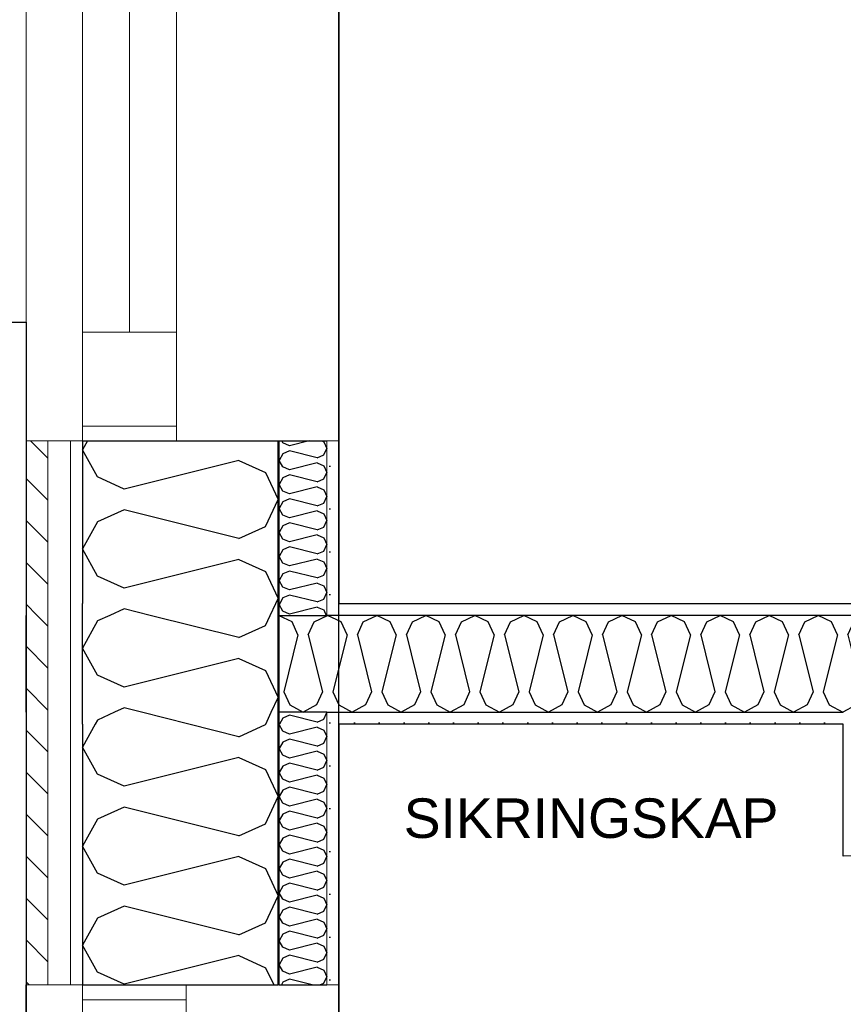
# Model space of a CAD drawing. Header units: millimetres. Extents: x -3836 to 10135, y -3581 to 11389.
# Tile 15 of 47: x -63 to 769, y 4998 to 5994. Entities that reach past the tile are written whole.
import ezdxf
from ezdxf.enums import TextEntityAlignment as Align

# ---------------------------------------------------------------- set-up
doc = ezdxf.new("R2010")
doc.units = ezdxf.units.MM
doc.header["$LTSCALE"] = 0.5
doc.header["$MEASUREMENT"] = 0
doc.linetypes.add('PLINE', pattern=[0])
for name, color, linetype in [('231- Bærende yttervegger (Skravur)(Nye konstruksjoner)', 7, 'Continuous'), ('231- Bærende yttervegger(Nye konstruksjoner)', 7, 'Continuous'), ('242- Ikke-bærende innervegger (Skravur)(Nye konstruksjoner)', 7, 'Continuous'), ('242- Ikke-bærende innervegger(Nye konstruksjoner)', 7, 'Continuous'), ('244- Vinduer_ dører_ foldevegger(Nye konstruksjoner)', 7, 'Continuous'), ('251- Frittbærende dekker(Nye konstruksjoner)', 7, 'Continuous'), ('252- Gulv på grunn_ bunnplate(Nye konstruksjoner)', 7, 'Continuous'), ('832- Tekst bygning(Nye konstruksjoner)', 7, 'Continuous'), ('862- M___Nettoareal(Nye konstruksjoner)', 7, 'Continuous'), ('862- M___Nettoareal(Polylinje)(Nye konstruksjoner)', 7, 'Continuous'), ('862- M___Nettoareal(Tekst)(Nye konstruksjoner)', 7, 'Continuous')]:
    doc.layers.add(name, color=color, linetype=linetype)
for name, color, linetype, lineweight in [('234- Vinduer_ dører_ porter(Nye konstruksjoner)', 7, 'Continuous', 0), ('235- Utvendig kledning og overflate(Nye konstruksjoner)', 7, 'Continuous', 0), ('236- Innvendig kledning og overflate(Nye konstruksjoner)', 7, 'Continuous', 0)]:
    doc.layers.add(name, color=color, linetype=linetype, lineweight=lineweight)
doc.styles.add('GENERATED_STYLE_1', font='arial.ttf')
pattern_1 = [(315, (0, 0), (21.2132, 21.2132), [])]
pattern_2 = [(0, (0, 0), (0, 43.30127), [0, -25]), (0, (12.5, 21.65), (0, 43.30127), [0, -25])]

# ---------------------------------------------------------------- blocks, each defined once
blk = doc.blocks.new('VF_4_4', base_point=(1236.64, 4498.16))
at = {"layer": '862- M___Nettoareal(Polylinje)(Nye konstruksjoner)', "linetype": 'PLINE', "flags": 128}
blk.add_lwpolyline([(259, 3797.88), (2817.37, 3799.35), (2817.34, 5149.36), (769, 5148.18), (769, 5281.56), (259, 5281.56)], close=True, dxfattribs=at)
at = {"layer": '862- M___Nettoareal(Tekst)(Nye konstruksjoner)', "style": 'GENERATED_STYLE_1'}
for tag, height, p in [('DUMMY_862', 100, (1116.25, 4812.45)), ('DUMMY_861', 100, (1039.98, 4789.59)), ('DUMMY_863', 200, (1390.47, 4655.3)), ('ROOM_NAME', 200, (1039.98, 4609.59)), ('DUMMY_864', 100, (1039.98, 4341.02))]:
    blk.add_attdef(tag, text='', height=height, dxfattribs=at).set_placement(p, align=Align.TOP_LEFT)
blk = doc.blocks.new('Soverom_1_5', base_point=(1471.22, 6224))
at = {"layer": '862- M___Nettoareal(Polylinje)(Nye konstruksjoner)', "linetype": 'PLINE', "flags": 128}
blk.add_lwpolyline([(2817.34, 5271.36), (2817.34, 6730.97), (2416.87, 6730.97), (2416.87, 8929.56), (259, 8929.56), (259, 5403.56), (871.67, 5403.56), (871.67, 5270.24)], close=True, dxfattribs=at)
at = {"layer": '862- M___Nettoareal(Tekst)(Nye konstruksjoner)', "style": 'GENERATED_STYLE_1'}
for tag, height, p in [('DUMMY_862', 100, (998.72, 6538.29)), ('DUMMY_861', 100, (922.45, 6515.43)), ('DUMMY_863', 200, (2019.99, 6381.15)), ('ROOM_NAME', 200, (922.45, 6335.43)), ('DUMMY_864', 100, (922.45, 6066.86))]:
    blk.add_attdef(tag, text='', height=height, dxfattribs=at).set_placement(p, align=Align.TOP_LEFT)
blk = doc.blocks.new('*X13')
at = {"layer": '231- Bærende yttervegger (Skravur)(Nye konstruksjoner)', "linetype": 'PLINE'}
for p, q in [((32.41, 5293.57), (15.26, 5285.77)), ((107.7, 5281.57), (59.7, 5293.57)), ((185.26, 5281.57), (190.94, 5293.57)), ((15.26, 5285.77), (12.92, 5281.57))]:
    blk.add_line(p, q, dxfattribs=at)
blk = doc.blocks.new('*X14')
at = {"layer": '231- Bærende yttervegger (Skravur)(Nye konstruksjoner)', "linetype": 'PLINE'}
for p, q in [((202.7, 5287.81), (199.22, 5281.57)), ((209.2, 5290.77), (202.7, 5287.81)), ((237.36, 5283.73), (209.2, 5290.77)), ((243.86, 5286.69), (247, 5293.32)), ((246.88, 5293.57), (247, 5293.32)), ((237.36, 5283.73), (243.86, 5286.69))]:
    blk.add_line(p, q, dxfattribs=at)
blk = doc.blocks.new('*X15')
at = {"layer": '231- Bærende yttervegger (Skravur)(Nye konstruksjoner)', "linetype": 'PLINE'}
for p, q in [((42.09, 5398.13), (27.67, 5391.57)), ((68.34, 5391.57), (42.09, 5398.13)), ((189.91, 5391.57), (195.59, 5403.57))]:
    blk.add_line(p, q, dxfattribs=at)
blk = doc.blocks.new('*X16')
at = {"layer": '231- Bærende yttervegger (Skravur)(Nye konstruksjoner)', "linetype": 'PLINE'}
for p, q in [((199.55, 5403.57), (199, 5402.58)), ((202.7, 5395.95), (199, 5402.58)), ((237.36, 5400.03), (209.2, 5392.99)), ((237.36, 5400.03), (243.86, 5397.07)), ((243.86, 5397.07), (246.47, 5391.57)), ((209.2, 5392.99), (202.7, 5395.95))]:
    blk.add_line(p, q, dxfattribs=at)
blk = doc.blocks.new('*X17')
at = {"layer": '231- Bærende yttervegger (Skravur)(Nye konstruksjoner)', "linetype": 'PLINE'}
for p, q in [((27.67, 5391.57), (15.26, 5385.93)), ((158.23, 5369.09), (68.34, 5391.57)), ((185.06, 5381.3), (189.91, 5391.57)), ((15.26, 5385.93), (0, 5358.57)), ((158.23, 5369.09), (185.06, 5381.3)), ((15.26, 5331.22), (0, 5358.57)), ((158.23, 5348.05), (42.09, 5319.01)), ((158.23, 5348.05), (185.06, 5335.85)), ((42.09, 5319.01), (15.26, 5331.22)), ((185.06, 5335.85), (198, 5308.49)), ((190.94, 5293.57), (198, 5308.49)), ((42.09, 5297.97), (32.41, 5293.57)), ((59.7, 5293.57), (42.09, 5297.97))]:
    blk.add_line(p, q, dxfattribs=at)
blk = doc.blocks.new('*X20')
at = {"layer": '231- Bærende yttervegger (Skravur)(Nye konstruksjoner)', "linetype": 'PLINE'}
for p, q in [((202.7, 5565.92), (201.57, 5567.94)), ((209.2, 5562.96), (202.7, 5565.92)), ((229.13, 5567.94), (209.2, 5562.96)), ((241.88, 5567.94), (243.86, 5567.04)), ((243.86, 5567.04), (247, 5560.41)), ((209.2, 5557.86), (202.7, 5554.9)), ((237.36, 5550.82), (209.2, 5557.86)), ((243.86, 5553.78), (247, 5560.41)), ((202.7, 5554.9), (199, 5548.27)), ((202.7, 5541.64), (199, 5548.27)), ((237.36, 5545.72), (209.2, 5538.68)), ((237.36, 5550.82), (243.86, 5553.78)), ((237.36, 5545.72), (243.86, 5542.76)), ((209.2, 5538.68), (202.7, 5541.64)), ((243.86, 5542.76), (247, 5536.13)), ((243.86, 5529.5), (247, 5536.13)), ((202.7, 5530.62), (199, 5523.99)), ((209.2, 5533.58), (202.7, 5530.62)), ((237.36, 5526.54), (209.2, 5533.58)), ((237.36, 5526.54), (243.86, 5529.5)), ((202.7, 5517.36), (199, 5523.99)), ((209.2, 5514.4), (202.7, 5517.36)), ((237.36, 5521.44), (209.2, 5514.4)), ((237.36, 5521.44), (243.86, 5518.48)), ((243.86, 5518.48), (247, 5511.85)), ((202.7, 5506.34), (199, 5499.71)), ((209.2, 5509.3), (202.7, 5506.34)), ((237.36, 5502.26), (209.2, 5509.3)), ((243.86, 5505.22), (247, 5511.85)), ((202.7, 5493.08), (199, 5499.71)), ((237.36, 5497.16), (209.2, 5490.12)), ((237.36, 5502.26), (243.86, 5505.22)), ((237.36, 5497.16), (243.86, 5494.2)), ((209.2, 5490.12), (202.7, 5493.08)), ((243.86, 5494.2), (247, 5487.57)), ((243.86, 5480.94), (247, 5487.57)), ((202.7, 5482.06), (199, 5475.43)), ((209.2, 5485.02), (202.7, 5482.06)), ((237.36, 5477.98), (209.2, 5485.02)), ((237.36, 5477.98), (243.86, 5480.94)), ((202.7, 5468.8), (199, 5475.43)), ((209.2, 5465.84), (202.7, 5468.8)), ((237.36, 5472.88), (209.2, 5465.84)), ((237.36, 5472.88), (243.86, 5469.92)), ((243.86, 5469.92), (247, 5463.29)), ((202.7, 5457.78), (199, 5451.15)), ((209.2, 5460.74), (202.7, 5457.78)), ((237.36, 5453.7), (209.2, 5460.74)), ((237.36, 5453.7), (243.86, 5456.66)), ((243.86, 5456.66), (247, 5463.29)), ((202.7, 5444.51), (199, 5451.15)), ((237.36, 5448.59), (209.2, 5441.56)), ((237.36, 5448.59), (243.86, 5445.64)), ((209.2, 5441.56), (202.7, 5444.51)), ((209.2, 5436.45), (202.7, 5433.5)), ((237.36, 5429.42), (209.2, 5436.45)), ((243.86, 5445.64), (247, 5439.01)), ((243.86, 5432.37), (247, 5439.01)), ((202.7, 5433.5), (199, 5426.86)), ((202.7, 5420.23), (199, 5426.86)), ((237.36, 5429.42), (243.86, 5432.37)), ((209.2, 5417.27), (202.7, 5420.23)), ((237.36, 5424.31), (209.2, 5417.27)), ((237.36, 5424.31), (243.86, 5421.35)), ((243.86, 5421.35), (247, 5414.72)), ((202.7, 5409.21), (199.55, 5403.57)), ((209.2, 5412.17), (202.7, 5409.21)), ((237.36, 5405.13), (209.2, 5412.17)), ((237.36, 5405.13), (243.86, 5408.09)), ((243.86, 5408.09), (247, 5414.72))]:
    blk.add_line(p, q, dxfattribs=at)
blk = doc.blocks.new('*X23')
at = {"layer": '231- Bærende yttervegger (Skravur)(Nye konstruksjoner)', "linetype": 'PLINE'}
for p, q in [((5.05, 5567.94), (0, 5558.89)), ((15.26, 5531.54), (0, 5558.89)), ((158.23, 5548.37), (42.09, 5519.34)), ((158.23, 5548.37), (185.06, 5536.17)), ((185.06, 5536.17), (198, 5508.81)), ((42.09, 5519.34), (15.26, 5531.54)), ((185.06, 5481.46), (198, 5508.81)), ((42.09, 5498.29), (15.26, 5486.09)), ((158.23, 5469.26), (42.09, 5498.29)), ((15.26, 5486.09), (0, 5458.73)), ((158.23, 5469.26), (185.06, 5481.46)), ((15.26, 5431.38), (0, 5458.73)), ((158.23, 5448.21), (42.09, 5419.18)), ((158.23, 5448.21), (185.06, 5436.01)), ((42.09, 5419.18), (15.26, 5431.38)), ((185.06, 5436.01), (198, 5408.65)), ((195.59, 5403.57), (198, 5408.65))]:
    blk.add_line(p, q, dxfattribs=at)
blk = doc.blocks.new('*X25')
at = {"layer": '231- Bærende yttervegger (Skravur)(Nye konstruksjoner)', "linetype": 'PLINE'}
for p, q in [((199.22, 5281.57), (199, 5281.18)), ((202.7, 5274.55), (199, 5281.18)), ((237.36, 5278.63), (209.2, 5271.59)), ((237.36, 5278.63), (243.86, 5275.67)), ((209.2, 5271.59), (202.7, 5274.55)), ((243.86, 5275.67), (247, 5269.04)), ((243.86, 5262.41), (247, 5269.04)), ((202.7, 5263.53), (199, 5256.9)), ((202.7, 5250.26), (199, 5256.9)), ((209.2, 5266.49), (202.7, 5263.53)), ((237.36, 5259.45), (209.2, 5266.49)), ((237.36, 5259.45), (243.86, 5262.41)), ((209.2, 5247.31), (202.7, 5250.26)), ((237.36, 5254.34), (209.2, 5247.31)), ((237.36, 5254.34), (243.86, 5251.39)), ((243.86, 5251.39), (247, 5244.75)), ((202.7, 5239.25), (199, 5232.61)), ((209.2, 5242.2), (202.7, 5239.25)), ((237.36, 5235.16), (209.2, 5242.2)), ((237.36, 5235.16), (243.86, 5238.12)), ((243.86, 5238.12), (247, 5244.75)), ((202.7, 5225.98), (199, 5232.61)), ((237.36, 5230.06), (209.2, 5223.02)), ((237.36, 5230.06), (243.86, 5227.1)), ((243.86, 5227.1), (247, 5220.47)), ((209.2, 5223.02), (202.7, 5225.98)), ((209.2, 5217.92), (202.7, 5214.96)), ((237.36, 5210.88), (209.2, 5217.92)), ((243.86, 5213.84), (247, 5220.47)), ((202.7, 5214.96), (199, 5208.33)), ((202.7, 5201.7), (199, 5208.33)), ((237.36, 5210.88), (243.86, 5213.84)), ((209.2, 5198.74), (202.7, 5201.7)), ((237.36, 5205.78), (209.2, 5198.74)), ((237.36, 5205.78), (243.86, 5202.82)), ((243.86, 5202.82), (247, 5196.19)), ((202.7, 5190.68), (199, 5184.05)), ((209.2, 5193.64), (202.7, 5190.68)), ((237.36, 5186.6), (209.2, 5193.64)), ((237.36, 5186.6), (243.86, 5189.56)), ((243.86, 5189.56), (247, 5196.19)), ((202.7, 5177.42), (199, 5184.05)), ((209.2, 5174.46), (202.7, 5177.42)), ((237.36, 5181.5), (209.2, 5174.46)), ((237.36, 5181.5), (243.86, 5178.54)), ((243.86, 5178.54), (247, 5171.91)), ((209.2, 5169.36), (202.7, 5166.4)), ((237.36, 5162.32), (209.2, 5169.36)), ((243.86, 5165.28), (247, 5171.91)), ((202.7, 5166.4), (199, 5159.77)), ((202.7, 5153.14), (199, 5159.77)), ((237.36, 5162.32), (243.86, 5165.28)), ((209.2, 5150.18), (202.7, 5153.14)), ((237.36, 5157.22), (209.2, 5150.18)), ((237.36, 5157.22), (243.86, 5154.26)), ((243.86, 5154.26), (247, 5147.63)), ((243.86, 5141), (247, 5147.63)), ((202.7, 5142.12), (199, 5135.49)), ((209.2, 5145.08), (202.7, 5142.12)), ((237.36, 5138.04), (209.2, 5145.08)), ((237.36, 5138.04), (243.86, 5141)), ((202.7, 5128.86), (199, 5135.49)), ((209.2, 5125.9), (202.7, 5128.86)), ((237.36, 5132.94), (209.2, 5125.9)), ((237.36, 5132.94), (243.86, 5129.98)), ((243.86, 5129.98), (247, 5123.35)), ((202.7, 5117.84), (199, 5111.21)), ((209.2, 5120.8), (202.7, 5117.84)), ((237.36, 5113.76), (209.2, 5120.8)), ((243.86, 5116.72), (247, 5123.35)), ((202.7, 5104.58), (199, 5111.21)), ((237.36, 5108.66), (209.2, 5101.62)), ((237.36, 5113.76), (243.86, 5116.72)), ((237.36, 5108.66), (243.86, 5105.7)), ((209.2, 5101.62), (202.7, 5104.58)), ((243.86, 5105.7), (247, 5099.07)), ((243.86, 5092.44), (247, 5099.07)), ((202.7, 5093.56), (199, 5086.93)), ((209.2, 5096.52), (202.7, 5093.56)), ((237.36, 5089.48), (209.2, 5096.52)), ((237.36, 5089.48), (243.86, 5092.44)), ((202.7, 5080.3), (199, 5086.93)), ((209.2, 5077.34), (202.7, 5080.3)), ((237.36, 5084.38), (209.2, 5077.34)), ((237.36, 5084.38), (243.86, 5081.42)), ((243.86, 5081.42), (247, 5074.79)), ((202.7, 5069.28), (199, 5062.65)), ((209.2, 5072.24), (202.7, 5069.28)), ((237.36, 5065.2), (209.2, 5072.24)), ((237.36, 5065.2), (243.86, 5068.15)), ((243.86, 5068.15), (247, 5074.79)), ((202.7, 5056.01), (199, 5062.65)), ((237.36, 5060.09), (209.2, 5053.06)), ((237.36, 5060.09), (243.86, 5057.14)), ((209.2, 5053.06), (202.7, 5056.01)), ((209.2, 5047.95), (202.7, 5044.99)), ((237.36, 5040.91), (209.2, 5047.95)), ((243.86, 5057.14), (247, 5050.5)), ((243.86, 5043.87), (247, 5050.5)), ((202.7, 5044.99), (199, 5038.36)), ((202.7, 5031.73), (199, 5038.36)), ((237.36, 5040.91), (243.86, 5043.87)), ((209.2, 5028.77), (202.7, 5031.73)), ((237.36, 5035.81), (209.2, 5028.77)), ((237.36, 5035.81), (243.86, 5032.85)), ((243.86, 5032.85), (247, 5026.22)), ((202.7, 5020.71), (201.12, 5017.88)), ((209.2, 5023.67), (202.7, 5020.71)), ((232.36, 5017.88), (209.2, 5023.67)), ((240.11, 5017.88), (243.86, 5019.59)), ((243.86, 5019.59), (247, 5026.22))]:
    blk.add_line(p, q, dxfattribs=at)
blk = doc.blocks.new('*X29')
at = {"layer": '231- Bærende yttervegger (Skravur)(Nye konstruksjoner)', "linetype": 'PLINE'}
for p, q in [((12.92, 5281.57), (0, 5258.41)), ((158.23, 5268.93), (107.7, 5281.57)), ((158.23, 5268.93), (185.06, 5281.14)), ((185.06, 5281.14), (185.26, 5281.57)), ((15.26, 5231.06), (0, 5258.41)), ((158.23, 5247.89), (42.09, 5218.85)), ((158.23, 5247.89), (185.06, 5235.69)), ((42.09, 5218.85), (15.26, 5231.06)), ((185.06, 5235.69), (198, 5208.33)), ((185.06, 5180.98), (198, 5208.33)), ((42.09, 5197.81), (15.26, 5185.61)), ((158.23, 5168.77), (42.09, 5197.81)), ((15.26, 5185.61), (0, 5158.25)), ((158.23, 5168.77), (185.06, 5180.98)), ((15.26, 5130.9), (0, 5158.25)), ((158.23, 5147.73), (42.09, 5118.69)), ((158.23, 5147.73), (185.06, 5135.53)), ((42.09, 5118.69), (15.26, 5130.9)), ((185.06, 5135.53), (198, 5108.17)), ((185.06, 5080.82), (198, 5108.17)), ((42.09, 5097.65), (15.26, 5085.45)), ((158.23, 5068.61), (42.09, 5097.65)), ((15.26, 5085.45), (0, 5058.09)), ((158.23, 5068.61), (185.06, 5080.82)), ((15.26, 5030.74), (0, 5058.09)), ((158.23, 5047.57), (42.09, 5018.53)), ((158.23, 5047.57), (185.06, 5035.37)), ((42.09, 5018.53), (15.26, 5030.74)), ((185.06, 5035.37), (193.33, 5017.88))]:
    blk.add_line(p, q, dxfattribs=at)
blk = doc.blocks.new('Vindu[2]')
at = {"layer": '234- Vinduer_ dører_ porter(Nye konstruksjoner)', "linetype": 'PLINE'}
for p, q in [((-57, 6687.94), (-57, 5567.94)), ((259, 6687.94), (259, 5567.94)), ((0, 6577.94), (0, 5677.94)), ((47.5, 6577.94), (47.5, 5677.94)), ((95, 5677.94), (95, 6577.94)), ((95, 5677.94), (0, 5677.94)), ((0, 5677.94), (0, 5582.94)), ((95, 5582.94), (95, 5677.94)), ((0, 5582.94), (0, 5567.94)), ((95, 5582.94), (0, 5582.94)), ((95, 5567.94), (95, 5582.94))]:
    blk.add_line(p, q, dxfattribs=at)
at = {"layer": '235- Utvendig kledning og overflate(Nye konstruksjoner)', "linetype": 'PLINE'}
for p, q in [((-57, 5567.94), (-35, 5567.94)), ((-35, 5567.94), (-12, 5567.94)), ((-12, 5567.94), (0, 5567.94))]:
    blk.add_line(p, q, dxfattribs=at)
at = {"layer": '236- Innvendig kledning og overflate(Nye konstruksjoner)', "linetype": 'PLINE'}
for p, q in [((198, 5567.94), (199, 5567.94)), ((247, 5567.94), (259, 5567.94))]:
    blk.add_line(p, q, dxfattribs=at)
at = {"layer": '244- Vinduer_ dører_ foldevegger(Nye konstruksjoner)', "linetype": 'PLINE'}
for p, q in [((0, 5567.94), (95, 5567.94)), ((0, 5567.94), (95, 5567.94)), ((95, 5567.94), (198, 5567.94)), ((199, 5567.94), (247, 5567.94))]:
    blk.add_line(p, q, dxfattribs=at)
blk = doc.blocks.new('Dør[1]')
at = {"layer": '234- Vinduer_ dører_ porter(Nye konstruksjoner)', "linetype": 'PLINE'}
for p, q in [((0, 5002.88), (0, 5017.88)), ((0, 5017.88), (105, 5017.88)), ((105, 5002.88), (105, 5017.88)), ((0, 5002.88), (0, 4942.88)), ((105, 5002.88), (0, 5002.88)), ((105, 4942.88), (105, 5002.88))]:
    blk.add_line(p, q, dxfattribs=at)
at = {"layer": '235- Utvendig kledning og overflate(Nye konstruksjoner)', "linetype": 'PLINE'}
for p, q in [((-57, 5017.88), (-35, 5017.88)), ((-35, 5017.88), (-12, 5017.88)), ((-12, 5017.88), (0, 5017.88))]:
    blk.add_line(p, q, dxfattribs=at)
at = {"layer": '236- Innvendig kledning og overflate(Nye konstruksjoner)', "linetype": 'PLINE'}
for p, q in [((198, 5017.88), (199, 5017.88)), ((247, 5017.88), (259, 5017.88))]:
    blk.add_line(p, q, dxfattribs=at)
at = {"layer": '244- Vinduer_ dører_ foldevegger(Nye konstruksjoner)', "linetype": 'PLINE'}
for p, q in [((-57, 3997.88), (-57, 5017.88)), ((0, 5017.88), (105, 5017.88)), ((0, 5017.88), (105, 5017.88)), ((105, 5017.88), (198, 5017.88)), ((199, 5017.88), (247, 5017.88)), ((259, 3997.88), (259, 5017.88))]:
    blk.add_line(p, q, dxfattribs=at)
blk = doc.blocks.new('*X128')
at = {"layer": '242- Ikke-bærende innervegger (Skravur)(Nye konstruksjoner)', "linetype": 'PLINE'}
for p, q in [((211.84, 5385.16), (199, 5391.24)), ((234.33, 5385.16), (247.87, 5391.57)), ((261.41, 5385.16), (247.87, 5391.57)), ((283.91, 5385.16), (297.45, 5391.57)), ((310.98, 5385.16), (297.45, 5391.57)), ((333.48, 5385.16), (347.02, 5391.57)), ((360.56, 5385.16), (347.02, 5391.57)), ((383.06, 5385.16), (396.59, 5391.57)), ((410.13, 5385.16), (396.59, 5391.57)), ((432.63, 5385.16), (446.17, 5391.57)), ((459.71, 5385.16), (446.17, 5391.57)), ((482.2, 5385.16), (495.74, 5391.57)), ((509.28, 5385.16), (495.74, 5391.57)), ((531.78, 5385.16), (545.32, 5391.57)), ((558.86, 5385.16), (545.32, 5391.57)), ((581.35, 5385.16), (594.89, 5391.57)), ((608.43, 5385.16), (594.89, 5391.57)), ((630.93, 5385.16), (644.47, 5391.57)), ((658, 5385.16), (644.47, 5391.57)), ((680.5, 5385.16), (694.04, 5391.57)), ((707.58, 5385.16), (694.04, 5391.57)), ((730.08, 5385.16), (743.61, 5391.57)), ((757.15, 5385.16), (743.61, 5391.57)), ((217.88, 5371.89), (211.84, 5385.16)), ((228.29, 5371.89), (234.33, 5385.16)), ((267.45, 5371.89), (261.41, 5385.16)), ((277.87, 5371.89), (283.91, 5385.16)), ((317.03, 5371.89), (310.98, 5385.16)), ((327.44, 5371.89), (333.48, 5385.16)), ((366.6, 5371.89), (360.56, 5385.16)), ((377.01, 5371.89), (383.06, 5385.16)), ((416.17, 5371.89), (410.13, 5385.16)), ((426.59, 5371.89), (432.63, 5385.16)), ((465.75, 5371.89), (459.71, 5385.16)), ((476.16, 5371.89), (482.2, 5385.16)), ((515.32, 5371.89), (509.28, 5385.16)), ((525.74, 5371.89), (531.78, 5385.16)), ((564.9, 5371.89), (558.86, 5385.16)), ((575.31, 5371.89), (581.35, 5385.16)), ((614.47, 5371.89), (608.43, 5385.16)), ((624.89, 5371.89), (630.93, 5385.16)), ((664.04, 5371.89), (658, 5385.16)), ((674.46, 5371.89), (680.5, 5385.16)), ((713.62, 5371.89), (707.58, 5385.16)), ((724.03, 5371.89), (730.08, 5385.16)), ((763.19, 5371.89), (757.15, 5385.16)), ((773.61, 5371.89), (779.65, 5385.16)), ((779.65, 5385.16), (781, 5385.8)), ((217.88, 5371.89), (203.5, 5314.4)), ((228.29, 5371.89), (242.66, 5314.4)), ((267.45, 5371.89), (253.08, 5314.4)), ((277.87, 5371.89), (292.24, 5314.4)), ((317.03, 5371.89), (302.65, 5314.4)), ((327.44, 5371.89), (341.81, 5314.4)), ((366.6, 5371.89), (352.23, 5314.4)), ((377.01, 5371.89), (391.39, 5314.4)), ((416.17, 5371.89), (401.8, 5314.4)), ((426.59, 5371.89), (440.96, 5314.4)), ((465.75, 5371.89), (451.38, 5314.4)), ((476.16, 5371.89), (490.53, 5314.4)), ((515.32, 5371.89), (500.95, 5314.4)), ((525.74, 5371.89), (540.11, 5314.4)), ((564.9, 5371.89), (550.52, 5314.4)), ((575.31, 5371.89), (589.68, 5314.4)), ((614.47, 5371.89), (600.1, 5314.4)), ((624.89, 5371.89), (639.26, 5314.4)), ((664.04, 5371.89), (649.67, 5314.4)), ((674.46, 5371.89), (688.83, 5314.4)), ((713.62, 5371.89), (699.25, 5314.4)), ((724.03, 5371.89), (738.41, 5314.4)), ((763.19, 5371.89), (748.82, 5314.4)), ((773.61, 5371.89), (781, 5342.32)), ((203.5, 5314.4), (209.55, 5301.12)), ((242.66, 5314.4), (236.62, 5301.12)), ((253.08, 5314.4), (259.12, 5301.12)), ((292.24, 5314.4), (286.2, 5301.12)), ((302.65, 5314.4), (308.69, 5301.12)), ((341.81, 5314.4), (335.77, 5301.12)), ((352.23, 5314.4), (358.27, 5301.12)), ((391.39, 5314.4), (385.35, 5301.12)), ((401.8, 5314.4), (407.84, 5301.12)), ((440.96, 5314.4), (434.92, 5301.12)), ((451.38, 5314.4), (457.42, 5301.12)), ((490.53, 5314.4), (484.49, 5301.12)), ((500.95, 5314.4), (506.99, 5301.12)), ((540.11, 5314.4), (534.07, 5301.12)), ((550.52, 5314.4), (556.57, 5301.12)), ((589.68, 5314.4), (583.64, 5301.12)), ((600.1, 5314.4), (606.14, 5301.12)), ((639.26, 5314.4), (633.22, 5301.12)), ((649.67, 5314.4), (655.71, 5301.12)), ((688.83, 5314.4), (682.79, 5301.12)), ((699.25, 5314.4), (705.29, 5301.12)), ((738.41, 5314.4), (732.37, 5301.12)), ((748.82, 5314.4), (754.86, 5301.12)), ((209.55, 5301.12), (223.08, 5293.57)), ((236.62, 5301.12), (223.08, 5293.57)), ((259.12, 5301.12), (272.66, 5293.57)), ((286.2, 5301.12), (272.66, 5293.57)), ((308.69, 5301.12), (322.23, 5293.57)), ((335.77, 5301.12), (322.23, 5293.57)), ((358.27, 5301.12), (371.81, 5293.57)), ((385.35, 5301.12), (371.81, 5293.57)), ((407.84, 5301.12), (421.38, 5293.57)), ((434.92, 5301.12), (421.38, 5293.57)), ((457.42, 5301.12), (470.96, 5293.57)), ((484.49, 5301.12), (470.96, 5293.57)), ((506.99, 5301.12), (520.53, 5293.57)), ((534.07, 5301.12), (520.53, 5293.57)), ((556.57, 5301.12), (570.1, 5293.57)), ((583.64, 5301.12), (570.1, 5293.57)), ((606.14, 5301.12), (619.68, 5293.57)), ((633.22, 5301.12), (619.68, 5293.57)), ((655.71, 5301.12), (669.25, 5293.57)), ((682.79, 5301.12), (669.25, 5293.57)), ((705.29, 5301.12), (718.83, 5293.57)), ((732.37, 5301.12), (718.83, 5293.57)), ((754.86, 5301.12), (768.4, 5293.57)), ((781, 5300.6), (768.4, 5293.57))]:
    blk.add_line(p, q, dxfattribs=at)

msp = doc.modelspace()

# ---------------------------------------------------------------- hatches: boundary and pattern name
at = {"layer": '231- Bærende yttervegger (Skravur)(Nye konstruksjoner)', "linetype": 'Continuous'}
h = msp.add_hatch(dxfattribs=at)
h.set_pattern_fill('Skrålinjer_1', color=256, style=0, pattern_type=2)
h.set_pattern_definition(pattern_1)
h.paths.add_polyline_path([(-57, 5403.57), (-35, 5403.57), (-35, 5567.94), (-57, 5567.94)])
h = msp.add_hatch(dxfattribs=at)
h.set_pattern_fill('Prikker_tett', color=256, style=0, pattern_type=2)
h.set_pattern_definition(pattern_2)
h.paths.add_polyline_path([(-12, 5567.94), (-12, 5403.57), (0, 5403.57), (0, 5567.94)])
for points in [[(198, 5567.94), (198, 5403.57), (199, 5403.57), (199, 5567.94)], [(199, 5403.57), (198, 5403.57), (198, 5391.57), (199, 5391.57)], [(199, 5391.57), (198, 5391.57), (198, 5293.57), (199, 5293.57)], [(199, 5293.57), (198, 5293.57), (198, 5281.57), (199, 5281.57)], [(199, 5281.57), (198, 5281.57), (198, 5017.88), (199, 5017.88)]]:
    msp.add_hatch(color=256, dxfattribs=at).paths.add_polyline_path(points)
h = msp.add_hatch(dxfattribs=at)
h.set_pattern_fill('Prikker_tett', color=256, style=0, pattern_type=2)
h.set_pattern_definition(pattern_2)
h.paths.add_polyline_path([(247, 5567.94), (247, 5403.57), (259, 5403.57), (259, 5567.94)])
h = msp.add_hatch(dxfattribs=at)
h.set_pattern_fill('Skrålinjer_1', color=256, style=0, pattern_type=2)
h.set_pattern_definition(pattern_1)
h.paths.add_polyline_path([(-35, 5403.57), (-57, 5403.57), (-57, 5391.57), (-35, 5391.57)])
h = msp.add_hatch(dxfattribs=at)
h.set_pattern_fill('Prikker_tett', color=256, style=0, pattern_type=2)
h.set_pattern_definition(pattern_2)
h.paths.add_polyline_path([(0, 5403.57), (-12, 5403.57), (-12, 5391.57), (0, 5391.57)])
h = msp.add_hatch(dxfattribs=at)
h.set_pattern_fill('Skrålinjer_1', color=256, style=0, pattern_type=2)
h.set_pattern_definition(pattern_1)
h.paths.add_polyline_path([(-35, 5391.57), (-57, 5391.57), (-57, 5293.57), (-35, 5293.57)])
h = msp.add_hatch(dxfattribs=at)
h.set_pattern_fill('Prikker_tett', color=256, style=0, pattern_type=2)
h.set_pattern_definition(pattern_2)
h.paths.add_polyline_path([(0, 5391.57), (-12, 5391.57), (-12, 5293.57), (0, 5293.57)])
h = msp.add_hatch(dxfattribs=at)
h.set_pattern_fill('Skrålinjer_1', color=256, style=0, pattern_type=2)
h.set_pattern_definition(pattern_1)
h.paths.add_polyline_path([(-35, 5293.57), (-57, 5293.57), (-57, 5281.57), (-35, 5281.57)])
h = msp.add_hatch(dxfattribs=at)
h.set_pattern_fill('Prikker_tett', color=256, style=0, pattern_type=2)
h.set_pattern_definition(pattern_2)
h.paths.add_polyline_path([(0, 5293.57), (-12, 5293.57), (-12, 5281.57), (0, 5281.57)])
h = msp.add_hatch(dxfattribs=at)
h.set_pattern_fill('Skrålinjer_1', color=256, style=0, pattern_type=2)
h.set_pattern_definition(pattern_1)
h.paths.add_polyline_path([(-35, 5281.57), (-57, 5281.57), (-57, 5017.88), (-35, 5017.88)])
h = msp.add_hatch(dxfattribs=at)
h.set_pattern_fill('Prikker_tett', color=256, style=0, pattern_type=2)
h.set_pattern_definition(pattern_2)
h.paths.add_polyline_path([(0, 5281.57), (-12, 5281.57), (-12, 5017.88), (0, 5017.88)])
h = msp.add_hatch(dxfattribs=at)
h.set_pattern_fill('Prikker_tett', color=256, style=0, pattern_type=2)
h.set_pattern_definition(pattern_2)
h.paths.add_polyline_path([(247, 5281.57), (247, 5017.88), (259, 5017.88), (259, 5281.57)])
at = {"layer": '242- Ikke-bærende innervegger (Skravur)(Nye konstruksjoner)', "linetype": 'Continuous'}
h = msp.add_hatch(dxfattribs=at)
h.set_pattern_fill('Prikker_tett', color=256, style=0, pattern_type=2)
h.set_pattern_definition(pattern_2)
h.paths.add_polyline_path([(259, 5403.57), (247, 5403.57), (247, 5391.57), (259, 5391.57)])
h = msp.add_hatch(dxfattribs=at)
h.set_pattern_fill('Prikker_tett', color=256, style=0, pattern_type=2)
h.set_pattern_definition(pattern_2)
h.paths.add_polyline_path([(879, 5403.57), (259, 5403.57), (259, 5391.57), (879, 5391.57)])
h = msp.add_hatch(dxfattribs=at)
h.set_pattern_fill('Prikker_tett', color=256, style=0, pattern_type=2)
h.set_pattern_definition(pattern_2)
h.paths.add_polyline_path([(259, 5293.57), (247, 5293.57), (247, 5281.57), (259, 5281.57)])
h = msp.add_hatch(dxfattribs=at)
h.set_pattern_fill('Prikker_tett', color=256, style=0, pattern_type=2)
h.set_pattern_definition(pattern_2)
h.paths.add_polyline_path([(769, 5293.57), (259, 5293.57), (259, 5281.57), (769, 5281.57)])

# ---------------------------------------------------------------- linework, layer by layer
at = {"layer": '231- Bærende yttervegger(Nye konstruksjoner)', "linetype": 'PLINE'}
for p, q in [((0, 5567.94), (0, 5403.57)), ((0, 5567.94), (95, 5567.94)), ((95, 5567.94), (198, 5567.94)), ((198, 5403.57), (198, 5567.94)), ((199, 5403.57), (199, 5567.94)), ((199, 5567.94), (247, 5567.94)), ((0, 5281.57), (0, 5017.88)), ((198, 5017.88), (198, 5281.57)), ((199, 5017.88), (199, 5281.57)), ((0, 5017.88), (105, 5017.88)), ((105, 5017.88), (198, 5017.88)), ((199, 5017.88), (247, 5017.88))]:
    msp.add_line(p, q, dxfattribs=at)
at = {"layer": '235- Utvendig kledning og overflate(Nye konstruksjoner)', "linetype": 'PLINE'}
for p, q in [((-57, 5567.94), (-35, 5567.94)), ((-35, 5567.94), (-35, 5403.57)), ((-35, 5567.94), (-12, 5567.94)), ((-12, 5567.94), (-12, 5403.57)), ((-12, 5567.94), (0, 5567.94)), ((-57, 5403.57), (-57, 5391.57)), ((-57, 5403.57), (-57, 5391.57)), ((-35, 5403.57), (-35, 5391.57)), ((-12, 5403.57), (-12, 5391.57)), ((-57, 5391.57), (-57, 5293.57)), ((-57, 5391.57), (-57, 5293.57)), ((-35, 5391.57), (-35, 5293.57)), ((-12, 5391.57), (-12, 5293.57)), ((-57, 5293.57), (-57, 5281.57)), ((-57, 5293.57), (-57, 5281.57)), ((-35, 5293.57), (-35, 5281.57)), ((-12, 5293.57), (-12, 5281.57)), ((-35, 5281.57), (-35, 5017.88)), ((-12, 5281.57), (-12, 5017.88)), ((-57, 5017.88), (-35, 5017.88)), ((-35, 5017.88), (-12, 5017.88)), ((-12, 5017.88), (0, 5017.88))]:
    msp.add_line(p, q, dxfattribs=at)
at = {"layer": '235- Utvendig kledning og overflate(Nye konstruksjoner)', "linetype": 'PLINE', "flags": 128}
for points in [[(-57, 5567.94), (-57, 5403.57)], [(-57, 5281.57), (-57, 5017.88)]]:
    msp.add_lwpolyline(points, dxfattribs=at)
at = {"layer": '236- Innvendig kledning og overflate(Nye konstruksjoner)', "linetype": 'PLINE'}
for p, q in [((198, 5567.94), (199, 5567.94)), ((247, 5403.57), (247, 5567.94)), ((247, 5567.94), (259, 5567.94)), ((247, 5391.57), (247, 5403.57)), ((247, 5391.57), (247, 5403.57)), ((247, 5281.57), (247, 5293.57)), ((247, 5281.57), (247, 5293.57)), ((247, 5017.88), (247, 5281.57)), ((198, 5017.88), (199, 5017.88)), ((247, 5017.88), (259, 5017.88))]:
    msp.add_line(p, q, dxfattribs=at)
at = {"layer": '236- Innvendig kledning og overflate(Nye konstruksjoner)', "linetype": 'PLINE', "flags": 128}
for points in [[(259, 5403.57), (259, 5567.94)], [(-57, 5391.57), (-57, 5403.57)], [(879, 5403.57), (259, 5403.57)], [(-57, 5281.57), (-57, 5293.57)], [(259, 5017.88), (259, 5281.57)], [(259, 5281.57), (769, 5281.57)]]:
    msp.add_lwpolyline(points, dxfattribs=at)
at = {"layer": '242- Ikke-bærende innervegger(Nye konstruksjoner)', "linetype": 'PLINE'}
for p, q in [((0, 5391.57), (0, 5403.57)), ((198, 5391.57), (198, 5403.57)), ((199, 5391.57), (199, 5403.57)), ((0, 5293.57), (0, 5391.57)), ((198, 5293.57), (198, 5391.57)), ((199, 5391.57), (247, 5391.57)), ((199, 5293.57), (199, 5391.57)), ((199, 5391.57), (247, 5391.57)), ((199, 5293.57), (199, 5391.57)), ((781, 5391.57), (247, 5391.57)), ((0, 5281.57), (0, 5293.57)), ((198, 5281.57), (198, 5293.57)), ((198, 5293.57), (199, 5293.57)), ((198, 5281.57), (198, 5293.57)), ((198, 5293.57), (199, 5293.57)), ((199, 5281.57), (199, 5293.57)), ((247, 5293.57), (199, 5293.57)), ((247, 5293.57), (199, 5293.57)), ((247, 5293.57), (769, 5293.57))]:
    msp.add_line(p, q, dxfattribs=at)
at = {"layer": '242- Ikke-bærende innervegger(Nye konstruksjoner)', "linetype": 'PLINE', "flags": 128}
msp.add_lwpolyline([(-57, 5293.57), (-57, 5391.57)], dxfattribs=at)
at = {"layer": '251- Frittbærende dekker(Nye konstruksjoner)', "linetype": 'PLINE', "flags": 128}
msp.add_lwpolyline([(-57, 2379.93), (-2125.31, 2379.93), (-2125.31, 5687.94), (-57, 5687.94)], close=True, dxfattribs=at)
at = {"layer": '252- Gulv på grunn_ bunnplate(Nye konstruksjoner)', "linetype": 'PLINE', "flags": 128}
msp.add_lwpolyline([(259, 259), (259, 8929.56), (7540.43, 8929.56), (7519.27, -852.44), (4405.45, -852.44), (4405.45, 259)], close=True, dxfattribs=at)

# ---------------------------------------------------------------- block references
at = {"layer": '231- Bærende yttervegger(Nye konstruksjoner)'}
for name in ['*X23', '*X20', '*X15', '*X16', '*X17', '*X13', '*X14', '*X29', '*X25']:
    msp.add_blockref(name, (0, 0), dxfattribs=at)
at = {"layer": '242- Ikke-bærende innervegger(Nye konstruksjoner)'}
msp.add_blockref('*X128', (0, 0), dxfattribs=at)
at = {"layer": '244- Vinduer_ dører_ foldevegger(Nye konstruksjoner)', "linetype": 'PLINE'}
for name in ['Vindu[2]', 'Dør[1]']:
    msp.add_blockref(name, (0, 0), dxfattribs=at)
at = {"layer": '862- M___Nettoareal(Nye konstruksjoner)', "linetype": 'Continuous'}
for name, p in [('Soverom_1_5', (1471.22, 6224)), ('VF_4_4', (1236.64, 4498.16))]:
    msp.add_blockref(name, p, dxfattribs=at)

# ---------------------------------------------------------------- texts
at = {"layer": '832- Tekst bygning(Nye konstruksjoner)', "linetype": 'Continuous', "insert": (324.7, 5206.54), "char_height": 40, "attachment_point": 1, "style": 'GENERATED_STYLE_1'}
msp.add_mtext('\\A1;{\\pql;\\fArial|b0|i0|c0|p0;\\W1.000000;S\\fArial|b0|i0|c0|p0;\\W1.000000;IKRING\\fArial|b0|i0|c0|p0;\\W1.000000;SKAP}', dxfattribs=at)

doc.saveas('drawing.dxf')
